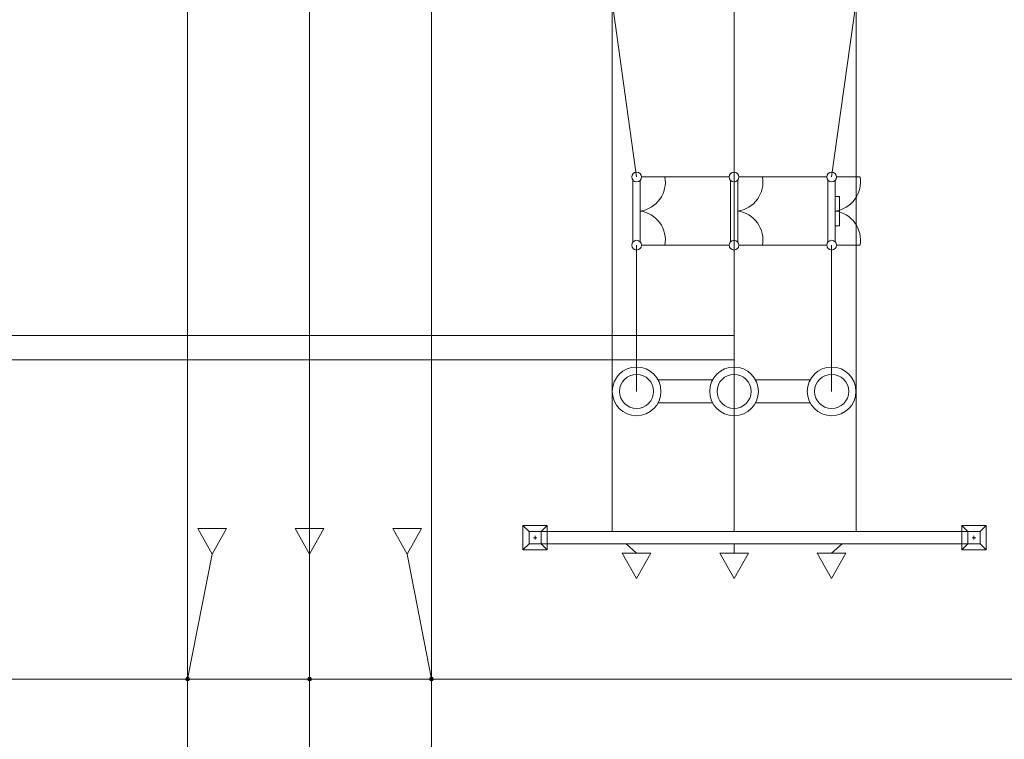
# Model space of a CAD drawing. Header units: millimetres. Extents: x 0 to 420, y 0 to 297.
# Tile 7 of 16: x 149 to 189, y 150 to 179. Entities that reach past the tile are written whole.
import ezdxf

# ---------------------------------------------------------------- set-up
doc = ezdxf.new("R2010")
doc.units = ezdxf.units.MM
for name, pattern in [('K5LT_BASIC', [0]), ('K5LT_THIN', [0]), ('K5LT_THIN_INCLUDED_TO_HATCHING', [0])]:
    doc.linetypes.add(name, pattern=pattern)
doc.layers.add('лотки', color=7, linetype='Continuous')
doc.layers.add('ошиновка 110', color=2, linetype='Continuous', true_color=0xffff00)

# ---------------------------------------------------------------- blocks, each defined once
blk = doc.blocks.new('U30')
at = {"layer": 'лотки', "color": 4, "linetype": 'K5LT_THIN', "lineweight": 9, "true_color": 0x00ffff}
for p, q in [((133.248, 166.481), (178.259, 166.481)), ((178.259, 166.481), (178.259, 165.481)), ((178.259, 165.481), (133.248, 165.481))]:
    blk.add_line(p, q, dxfattribs=at)
blk = doc.blocks.new('U113')
at = {"color": 4, "linetype": 'K5LT_THIN', "lineweight": 9, "true_color": 0x00ffff}
for p, q in [((178.106, 172.852), (178.106, 170.31)), ((178.406, 170.316), (178.406, 172.845)), ((178.459, 172.981), (179.423, 172.981)), ((178.459, 170.181), (179.423, 170.181))]:
    blk.add_line(p, q, dxfattribs=at)
for centre, radius, start, end in [((178.259, 172.981), 0.2, 0, 180), ((178.259, 172.981), 0.2, 180, 0), ((178.242, 172.769), 1.2, 277.855, 10.1513), ((178.242, 170.392), 1.2, 349.8672, 82.145), ((178.259, 170.181), 0.2, 0, 180), ((178.259, 170.181), 0.2, 180, 0)]:
    blk.add_arc(centre, radius, start, end, dxfattribs=at)
blk = doc.blocks.new('U114')
at = {"color": 4, "linetype": 'K5LT_THIN', "lineweight": 9, "true_color": 0x00ffff}
for p, q in [((182.106, 172.852), (182.106, 170.31)), ((182.406, 170.316), (182.406, 172.845)), ((182.459, 172.981), (183.423, 172.981)), ((182.406, 172.18), (182.576, 172.18)), ((182.576, 172.18), (182.576, 170.98)), ((182.576, 170.98), (182.406, 170.98)), ((182.459, 170.181), (183.423, 170.181))]:
    blk.add_line(p, q, dxfattribs=at)
for centre, radius, start, end in [((182.259, 172.981), 0.2, 0, 180), ((182.259, 172.981), 0.2, 180, 0), ((182.242, 172.769), 1.2, 277.855, 10.1513), ((182.242, 170.392), 1.2, 349.8672, 82.145), ((182.259, 170.181), 0.2, 0, 180), ((182.259, 170.181), 0.2, 180, 0)]:
    blk.add_arc(centre, radius, start, end, dxfattribs=at)
blk = doc.blocks.new('U115')
at = {"color": 4, "linetype": 'K5LT_THIN', "lineweight": 9, "true_color": 0x00ffff}
for p, q in [((174.106, 172.852), (174.106, 170.31)), ((174.406, 170.316), (174.406, 172.845)), ((174.459, 172.981), (175.423, 172.981)), ((174.459, 170.181), (175.423, 170.181))]:
    blk.add_line(p, q, dxfattribs=at)
for centre, radius, start, end in [((174.259, 172.981), 0.2, 0, 180), ((174.259, 172.981), 0.2, 180, 0), ((174.242, 172.769), 1.2, 277.855, 10.1513), ((174.242, 170.392), 1.2, 349.8672, 82.145), ((174.259, 170.181), 0.2, 0, 180), ((174.259, 170.181), 0.2, 180, 0)]:
    blk.add_arc(centre, radius, start, end, dxfattribs=at)
blk = doc.blocks.new('U116')
at = {"color": 7, "linetype": 'K5LT_THIN_INCLUDED_TO_HATCHING', "lineweight": 9, "true_color": 0xffffff}
for p, q in [((177.379, 164.656), (175.139, 164.656)), ((181.379, 164.656), (179.139, 164.656)), ((175.139, 163.706), (177.379, 163.706)), ((179.139, 163.706), (181.379, 163.706))]:
    blk.add_line(p, q, dxfattribs=at)
for centre, start, end in [((174.259, 164.181), 0, 180), ((178.259, 164.181), 0, 180), ((182.259, 164.181), 0, 180), ((174.259, 164.181), 180, 0), ((178.259, 164.181), 180, 0), ((182.259, 164.181), 180, 0)]:
    blk.add_arc(centre, 1, start, end, dxfattribs=at)
at = {"color": 4, "linetype": 'K5LT_THIN', "lineweight": 9, "true_color": 0x00ffff}
for centre, start, end in [((174.259, 164.181), 0, 180), ((178.259, 164.181), 0, 180), ((182.259, 164.181), 0, 180), ((174.259, 164.181), 180, 0), ((178.259, 164.181), 180, 0), ((182.259, 164.181), 180, 0)]:
    blk.add_arc(centre, 0.7, start, end, dxfattribs=at)
blk = doc.blocks.new('U119')
at = {"color": 4, "linetype": 'K5LT_THIN', "lineweight": 9, "true_color": 0x00ffff}
for p, q in [((156.259, 158.55), (156.847, 158.55)), ((156.259, 158.55), (156.848, 157.504)), ((157.435, 158.55), (156.847, 158.55)), ((156.848, 157.504), (157.435, 158.55)), ((160.259, 158.55), (160.847, 158.55)), ((160.259, 158.55), (160.848, 157.504)), ((161.435, 158.55), (160.847, 158.55)), ((160.848, 157.504), (161.435, 158.55)), ((164.259, 158.55), (164.847, 158.55)), ((164.259, 158.55), (164.848, 157.504)), ((165.435, 158.55), (164.847, 158.55)), ((164.848, 157.504), (165.435, 158.55))]:
    blk.add_line(p, q, dxfattribs=at)
blk = doc.blocks.new('U120')
at = {"color": 4, "linetype": 'K5LT_THIN', "lineweight": 9, "true_color": 0x00ffff}
for p, q in [((173.671, 157.55), (174.259, 157.55)), ((173.671, 157.55), (174.259, 156.504)), ((174.847, 157.55), (174.259, 157.55)), ((174.259, 156.504), (174.847, 157.55)), ((177.671, 157.55), (178.259, 157.55)), ((177.671, 157.55), (178.259, 156.504)), ((178.847, 157.55), (178.259, 157.55)), ((178.259, 156.504), (178.847, 157.55)), ((181.671, 157.55), (182.259, 157.55)), ((181.671, 157.55), (182.259, 156.504)), ((182.847, 157.55), (182.259, 157.55)), ((182.259, 156.504), (182.847, 157.55))]:
    blk.add_line(p, q, dxfattribs=at)

msp = doc.modelspace()

# ---------------------------------------------------------------- linework, layer by layer
at = {"color": 4, "linetype": 'K5LT_THIN', "lineweight": 9, "true_color": 0x00ffff}
for p, q in [((175.423318, 172.980664), (178.059073, 172.980664)), ((179.423318, 172.980664), (182.059073, 172.980664)), ((175.423386, 170.180664), (178.059073, 170.180664)), ((179.423386, 170.180664), (182.059073, 170.180664)), ((169.847391, 158.430522), (169.597391, 158.680522)), ((170.597391, 158.680522), (169.597391, 158.680522)), ((169.597391, 158.680522), (169.597391, 158.430522)), ((169.847391, 158.430522), (169.597391, 158.680522)), ((169.847391, 158.430522), (169.597391, 158.680522)), ((170.597391, 158.680522), (169.597391, 158.680522)), ((169.597391, 158.680522), (169.597391, 158.180522)), ((170.597391, 158.680522), (169.597391, 158.680522)), ((169.597391, 158.680522), (169.597391, 158.430522)), ((169.847391, 158.430522), (169.597391, 158.680522)), ((169.847391, 158.430522), (169.597391, 158.680522)), ((170.597391, 158.680522), (169.597391, 158.680522)), ((169.597391, 158.680522), (169.597391, 158.180522)), ((170.597391, 158.680522), (169.597391, 158.680522)), ((169.597391, 158.680522), (169.597391, 158.430522)), ((170.347391, 158.430522), (169.847391, 158.430522)), ((169.847391, 158.430522), (169.847391, 157.930522)), ((170.347391, 158.430522), (169.847391, 158.430522)), ((169.847391, 158.430522), (169.847391, 157.930522)), ((170.347391, 158.430522), (169.847391, 158.430522)), ((169.847391, 158.430522), (169.847391, 157.930522)), ((187.847391, 158.430522), (169.847391, 158.430522)), ((170.347391, 158.430522), (169.847391, 158.430522)), ((169.847391, 158.430522), (169.847391, 157.930522)), ((170.347391, 158.430522), (169.847391, 158.430522)), ((169.847391, 158.430522), (169.847391, 157.930522)), ((170.347391, 158.430522), (170.597391, 158.680522)), ((170.347391, 158.430522), (170.597391, 158.680522)), ((170.347391, 158.430522), (170.597391, 158.680522)), ((170.347391, 158.430522), (170.597391, 158.680522)), ((170.347391, 158.430522), (170.597391, 158.680522)), ((170.347391, 157.930522), (170.347391, 158.430522)), ((170.347391, 157.930522), (170.347391, 158.430522)), ((170.347391, 157.930522), (170.347391, 158.430522)), ((170.347391, 157.930522), (170.347391, 158.430522)), ((170.347391, 157.930522), (170.347391, 158.430522)), ((170.597391, 157.680522), (170.597391, 158.680522)), ((170.597391, 158.430522), (170.597391, 158.680522)), ((170.597391, 157.680522), (170.597391, 158.680522)), ((170.597391, 158.430522), (170.597391, 158.680522)), ((170.597391, 157.680522), (170.597391, 158.680522)), ((187.847391, 158.430522), (187.597391, 158.680522)), ((188.597391, 158.680522), (187.597391, 158.680522)), ((187.597391, 158.680522), (187.597391, 158.430522)), ((187.847391, 158.430522), (187.597391, 158.680522)), ((187.847391, 158.430522), (187.597391, 158.680522)), ((188.597391, 158.680522), (187.597391, 158.680522)), ((187.597391, 158.680522), (187.597391, 158.180522)), ((188.597391, 158.680522), (187.597391, 158.680522)), ((187.597391, 158.680522), (187.597391, 158.430522)), ((188.347391, 158.430522), (187.847391, 158.430522)), ((187.847391, 158.430522), (187.847391, 157.930522)), ((188.347391, 158.430522), (187.847391, 158.430522)), ((187.847391, 158.430522), (187.847391, 157.930522)), ((188.347391, 158.430522), (187.847391, 158.430522)), ((187.847391, 158.430522), (187.847391, 157.930522)), ((188.347391, 158.430522), (188.597391, 158.680522)), ((188.347391, 158.430522), (188.597391, 158.680522)), ((188.347391, 158.430522), (188.597391, 158.680522)), ((188.347391, 157.930522), (188.347391, 158.430522)), ((188.347391, 157.930522), (188.347391, 158.430522)), ((188.347391, 157.930522), (188.347391, 158.430522)), ((188.597391, 157.680522), (188.597391, 158.680522)), ((188.597391, 158.430522), (188.597391, 158.680522)), ((188.597391, 157.680522), (188.597391, 158.680522)), ((169.597391, 158.180522), (169.597391, 157.680522)), ((169.597391, 158.180522), (169.597391, 157.680522)), ((169.847391, 157.930522), (169.597391, 157.680522)), ((169.597391, 157.930522), (169.597391, 157.680522)), ((169.847391, 157.930522), (169.597391, 157.680522)), ((169.847391, 157.930522), (169.597391, 157.680522)), ((169.597391, 157.930522), (169.597391, 157.680522)), ((169.847391, 157.930522), (169.597391, 157.680522)), ((169.847391, 157.930522), (169.597391, 157.680522)), ((169.597391, 157.930522), (169.597391, 157.680522)), ((169.847391, 157.930522), (170.347391, 157.930522)), ((169.847391, 157.930522), (170.347391, 157.930522)), ((169.847391, 157.930522), (170.347391, 157.930522)), ((169.847391, 157.930522), (187.847391, 157.930522)), ((169.847391, 157.930522), (170.347391, 157.930522)), ((169.847391, 157.930522), (170.347391, 157.930522)), ((170.167391, 158.180522), (170.027391, 158.180522)), ((170.167391, 158.180522), (170.027391, 158.180522)), ((170.167391, 158.180522), (170.027391, 158.180522)), ((170.167391, 158.180522), (170.027391, 158.180522)), ((170.167391, 158.180522), (170.027391, 158.180522)), ((170.097391, 158.250522), (170.097391, 158.110522)), ((170.097391, 158.250522), (170.097391, 158.110522)), ((170.097391, 158.250522), (170.097391, 158.110522)), ((170.097391, 158.250522), (170.097391, 158.110522)), ((170.097391, 158.250522), (170.097391, 158.110522)), ((170.347391, 157.930522), (170.597391, 157.680522)), ((170.347391, 157.930522), (170.597391, 157.680522)), ((170.347391, 157.930522), (170.597391, 157.680522)), ((170.347391, 157.930522), (170.597391, 157.680522)), ((170.347391, 157.930522), (170.597391, 157.680522)), ((170.597391, 157.680522), (170.597391, 157.930522)), ((170.597391, 157.680522), (170.597391, 157.930522)), ((187.597391, 158.180522), (187.597391, 157.680522)), ((187.847391, 157.930522), (187.597391, 157.680522)), ((187.597391, 157.930522), (187.597391, 157.680522)), ((187.847391, 157.930522), (187.597391, 157.680522)), ((187.847391, 157.930522), (187.597391, 157.680522)), ((187.597391, 157.930522), (187.597391, 157.680522)), ((187.847391, 157.930522), (188.347391, 157.930522)), ((187.847391, 157.930522), (188.347391, 157.930522)), ((187.847391, 157.930522), (188.347391, 157.930522)), ((188.167391, 158.180522), (188.027391, 158.180522)), ((188.167391, 158.180522), (188.027391, 158.180522)), ((188.167391, 158.180522), (188.027391, 158.180522)), ((188.097391, 158.250522), (188.097391, 158.110522)), ((188.097391, 158.250522), (188.097391, 158.110522)), ((188.097391, 158.250522), (188.097391, 158.110522)), ((188.347391, 157.930522), (188.597391, 157.680522)), ((188.347391, 157.930522), (188.597391, 157.680522)), ((188.347391, 157.930522), (188.597391, 157.680522)), ((188.597391, 157.680522), (188.597391, 157.930522)), ((169.597391, 157.680522), (170.597391, 157.680522)), ((169.597391, 157.680522), (170.597391, 157.680522)), ((169.597391, 157.680522), (170.597391, 157.680522)), ((169.597391, 157.680522), (170.597391, 157.680522)), ((169.597391, 157.680522), (170.597391, 157.680522)), ((187.597391, 157.680522), (188.597391, 157.680522)), ((187.597391, 157.680522), (188.597391, 157.680522)), ((187.597391, 157.680522), (188.597391, 157.680522)), ((227.838798, 152.380522), (133.147709, 152.380522))]:
    msp.add_line(p, q, dxfattribs=at)
at = {"color": 3, "linetype": 'K5LT_BASIC', "lineweight": 35, "true_color": 0x00ff00}
for centre in [(155.847709, 152.380522), (160.847184, 152.380522), (165.847709, 152.380522)]:
    msp.add_circle(centre, 0.062, dxfattribs=at)
at = {"layer": 'ошиновка 110', "color": 4, "linetype": 'K5LT_THIN', "lineweight": 9, "true_color": 0x00ffff}
for p, q in [((155.847709, 197.680522), (155.847709, 134.053285)), ((160.847101, 134.053285), (160.847391, 197.680522)), ((165.847709, 134.053285), (165.847709, 197.680522)), ((173.259391, 158.430522), (173.259391, 197.680522)), ((178.259391, 197.680522), (178.259391, 158.430522)), ((183.259391, 158.430522), (183.259391, 197.680522)), ((174.259073, 172.980664), (173.259391, 180.180522)), ((182.259073, 172.980664), (183.259391, 180.180522)), ((174.259073, 164.180522), (174.259073, 170.180664)), ((178.259073, 164.180522), (178.259073, 170.180664)), ((182.259073, 164.180522), (182.259073, 170.180664)), ((174.259073, 157.550215), (173.827194, 157.930522)), ((178.259073, 157.550215), (178.259391, 157.930522)), ((182.259073, 157.550215), (182.691227, 157.930522)), ((156.847709, 157.504326), (155.847709, 152.380522)), ((160.847709, 157.504326), (160.847184, 152.380522)), ((164.847709, 157.504326), (165.847709, 152.380522))]:
    msp.add_line(p, q, dxfattribs=at)

# ---------------------------------------------------------------- block references
for name in ['U115', 'U113', 'U114', 'U116', 'U119', 'U120']:
    msp.add_blockref(name, (0, 0))
at = {"layer": 'лотки'}
msp.add_blockref('U30', (0, 0), dxfattribs=at)

doc.saveas('drawing.dxf')
